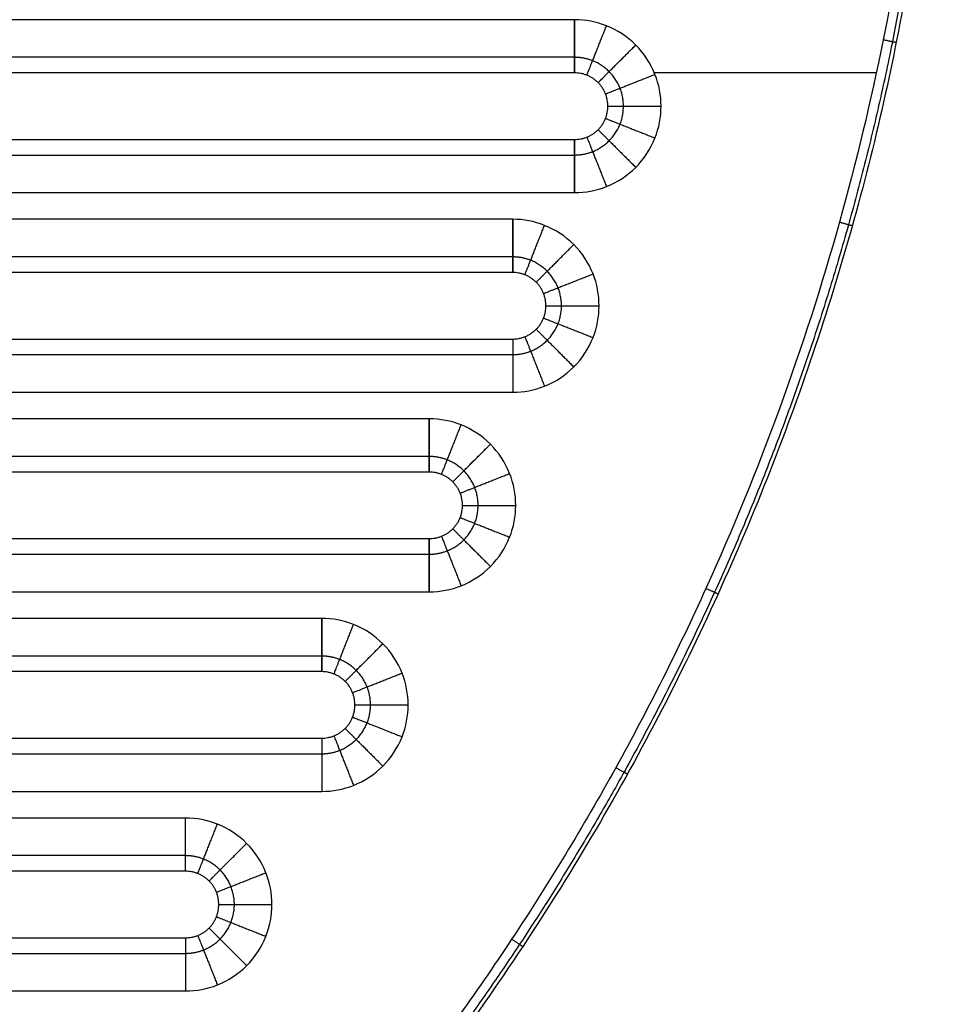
# Model space of a CAD drawing. Header units: millimetres. Extents: x 8795 to 9177, y -191 to 111.
# Tile 9 of 12: x 9108 to 9177, y -110 to -36. Entities that reach past the tile are written whole.
import ezdxf

# ---------------------------------------------------------------- set-up
doc = ezdxf.new("R2010")
doc.units = ezdxf.units.MM
doc.header["$MEASUREMENT"] = 0
doc.layers.add('CONTINUA', color=7, linetype='Continuous', true_color=0x000000)

msp = doc.modelspace()

# ---------------------------------------------------------------- linework, layer by layer
at = {"layer": 'CONTINUA'}
for p, q in [((9149.544, -36.015, -3990.879), (8822.919, -36.015, -3990.879)), ((9149.544, -36.015, -4005.879), (8822.919, -36.015, -4005.879)), ((9172.232, -40.012, -3990.879), (9155.543, -40.012, -3990.879)), ((9172.232, -40.012, -4005.879), (9155.543, -40.012, -4005.879)), ((8822.919, -49.015, -3990.879), (9149.544, -49.015, -3990.879)), ((8822.919, -49.015, -4005.879), (9149.544, -49.015, -4005.879)), ((9144.884, -51.015, -3990.879), (8827.579, -51.015, -3990.879)), ((9144.884, -51.015, -4005.879), (8827.579, -51.015, -4005.879)), ((8827.579, -64.015, -3990.879), (9144.884, -64.015, -3990.879)), ((8827.579, -64.015, -4005.879), (9144.884, -64.015, -4005.879)), ((9138.613, -66.015, -3990.879), (8833.85, -66.015, -3990.879)), ((9138.613, -66.015, -4005.879), (8833.85, -66.015, -4005.879)), ((8833.85, -79.015, -3990.879), (9138.613, -79.015, -3990.879)), ((8833.85, -79.015, -4005.879), (9138.613, -79.015, -4005.879)), ((9130.521, -81.015, -3990.879), (8841.942, -81.015, -3990.879)), ((9130.521, -81.015, -4005.879), (8841.942, -81.015, -4005.879)), ((8841.942, -94.015, -3990.879), (9130.521, -94.015, -3990.879)), ((8841.942, -94.015, -4005.879), (9130.521, -94.015, -4005.879)), ((9120.28, -96.015, -3990.879), (8852.183, -96.015, -3990.879)), ((9120.28, -96.015, -4005.879), (8852.183, -96.015, -4005.879)), ((8852.183, -109.015, -3990.879), (9120.28, -109.015, -3990.879)), ((8852.183, -109.015, -4005.879), (9120.28, -109.015, -4005.879))]:
    msp.add_line(p, q, dxfattribs=at)
for points, weights, degree, knots in [([(9142.116, 110.811, -3991.879), (9177.487, 61.051, -3991.879), (9177.487, 0, -3991.879), (9177.487, -191.256, -3991.879), (8986.232, -191.256, -3991.879), (8794.976, -191.256, -3991.879), (8794.976, 0, -3991.879), (8794.976, 61.051, -3991.879), (8830.348, 110.811, -3991.879)], [1.00022482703, 1.02775268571, 1.16364338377, 0.822820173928, 1.16364344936, 0.822820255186, 1.16364328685, 1.02775268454, 1.00022482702], 2, [0.488709, 0.488709, 0.488709, 119.201011, 119.201011, 416.939551, 416.939551, 714.678021, 714.678021, 833.390358, 833.390358, 833.390358]), ([(9142.116, 110.811, -4004.879), (9177.487, 61.051, -4004.879), (9177.487, 0, -4004.879), (9177.487, -191.256, -4004.879), (8986.232, -191.256, -4004.879), (8794.976, -191.256, -4004.879), (8794.976, 0, -4004.879), (8794.976, 61.051, -4004.879), (8830.348, 110.811, -4004.879)], [1.00022482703, 1.02775268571, 1.16364338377, 0.822820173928, 1.16364344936, 0.822820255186, 1.16364328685, 1.02775268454, 1.00022482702], 2, [0.488709, 0.488709, 0.488709, 119.201011, 119.201011, 416.939551, 416.939551, 714.678021, 714.678021, 833.390358, 833.390358, 833.390358]), ([(9142.116, 110.811, -3998.379), (9177.487, 61.051, -3998.379), (9177.487, 0, -3998.379), (9177.487, -191.256, -3998.379), (8986.232, -191.256, -3998.379), (8794.976, -191.256, -3998.379), (8794.976, 0, -3998.379), (8794.976, 61.051, -3998.379), (8830.348, 110.811, -3998.379)], [1.00022481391, 1.02775265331, 1.16364338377, 0.822820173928, 1.16364344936, 0.822820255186, 1.16364328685, 1.02775265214, 1.00022481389], 2, [-980.831169, -980.831169, -980.831169, -859.984706, -859.984706, -556.893618, -556.893618, -253.802602, -253.802602, -132.956103, -132.956103, -132.956103]), ([(9141.877, 110.641, -3991.172), (9151.122, 97.642, -3991.172), (9162.369, 76.68, -3991.172), (9171.837, 46.832, -3991.172), (9176.181, 23.89, -3991.172), (9177.698, 0.233, -3991.172), (9176.419, -20.491, -3991.172), (9173.612, -37.711, -3991.172), (9169.116, -56.438, -3991.172), (9162.388, -74.883, -3991.172), (9153.427, -92.677, -3991.172), (9145.626, -105.523, -3991.172), (9136.916, -117.617, -3991.172), (9125.913, -130.643, -3991.172), (9112.084, -144.165, -3991.172), (9092.711, -159.238, -3991.172), (9073.407, -170.424, -3991.172), (9055.051, -178.335, -3991.172), (9041.233, -183.063, -3991.172), (9027.276, -186.681, -3991.172), (9013.49, -189.178, -3991.172), (8999.784, -190.642, -3991.172), (8981.714, -191.284, -3991.172), (8963.421, -189.984, -3991.172), (8945.187, -186.681, -3991.172), (8931.23, -183.063, -3991.172), (8917.412, -178.335, -3991.172), (8899.056, -170.424, -3991.172), (8882.874, -161.048, -3991.172), (8868.909, -150.801, -3991.172), (8860.579, -143.935, -3991.172), (8852.651, -136.609, -3991.172), (8840.805, -124.352, -3991.172), (8829.394, -109.734, -3991.172), (8819.037, -92.677, -3991.172), (8812.284, -79.269, -3991.172), (8806.654, -65.505, -3991.172), (8802.201, -51.664, -3991.172), (8798.851, -37.711, -3991.172), (8796.044, -20.491, -3991.172), (8794.765, 0.233, -3991.172), (8796.283, 23.89, -3991.172), (8800.626, 46.832, -3991.172), (8810.094, 76.68, -3991.172), (8821.341, 97.642, -3991.172), (8830.586, 110.641, -3991.172)], [0.853553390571, 0.853553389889, 0.853553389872, 0.853553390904, 0.853553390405, 0.853553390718, 0.853553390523, 0.853553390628, 0.853553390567, 0.853553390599, 0.853553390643, 0.853553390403, 0.853553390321, 0.853553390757, 0.853553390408, 0.853553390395, 0.85355339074, 0.853553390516, 0.85355339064, 0.853553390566, 0.853553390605, 0.853553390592, 0.853553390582, 0.8535533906, 0.85355339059, 0.853553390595, 0.853553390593, 0.853553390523, 0.853553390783, 0.853553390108, 0.853553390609, 0.853553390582, 0.85355339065, 0.853553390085, 0.853553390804, 0.853553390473, 0.853553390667, 0.853553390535, 0.853553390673, 0.853553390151, 0.85355339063, 0.853553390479, 0.853553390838, 0.853553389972, 0.853553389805, 0.853553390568], 3, [0.513881, 0.513881, 0.513881, 0.513881, 48.190147, 71.062629, 93.935112, 117.855406, 141.7757, 155.871978, 169.968256, 199.297847, 214.383214, 229.468582, 244.181882, 258.895183, 280.396141, 301.897099, 332.145904, 346.869636, 361.593369, 375.764529, 389.93569, 403.437615, 416.939541, 443.943385, 458.114543, 472.2857, 487.00943, 501.733159, 531.98196, 542.732438, 553.482916, 564.233394, 574.983872, 604.410472, 619.495841, 634.581209, 649.246006, 663.910804, 678.007083, 692.103363, 716.02366, 739.943957, 762.816439, 785.688921, 833.365184, 833.365184, 833.365184, 833.365184]), ([(9141.877, 110.641, -4005.586), (9151.122, 97.642, -4005.586), (9162.369, 76.68, -4005.586), (9171.837, 46.832, -4005.586), (9176.181, 23.89, -4005.586), (9177.698, 0.233, -4005.586), (9176.419, -20.491, -4005.586), (9173.612, -37.711, -4005.586), (9169.116, -56.438, -4005.586), (9162.388, -74.883, -4005.586), (9153.427, -92.677, -4005.586), (9145.626, -105.523, -4005.586), (9136.916, -117.617, -4005.586), (9125.913, -130.643, -4005.586), (9112.084, -144.165, -4005.586), (9092.711, -159.238, -4005.586), (9073.407, -170.424, -4005.586), (9055.051, -178.335, -4005.586), (9041.233, -183.063, -4005.586), (9027.276, -186.681, -4005.586), (9013.49, -189.178, -4005.586), (8999.784, -190.642, -4005.586), (8981.714, -191.284, -4005.586), (8963.421, -189.984, -4005.586), (8945.187, -186.681, -4005.586), (8931.23, -183.063, -4005.586), (8917.412, -178.335, -4005.586), (8899.056, -170.424, -4005.586), (8882.874, -161.048, -4005.586), (8868.909, -150.801, -4005.586), (8860.579, -143.935, -4005.586), (8852.651, -136.609, -4005.586), (8840.805, -124.352, -4005.586), (8829.394, -109.734, -4005.586), (8819.037, -92.677, -4005.586), (8812.284, -79.269, -4005.586), (8806.654, -65.505, -4005.586), (8802.201, -51.664, -4005.586), (8798.851, -37.711, -4005.586), (8796.044, -20.491, -4005.586), (8794.765, 0.233, -4005.586), (8796.283, 23.89, -4005.586), (8800.626, 46.832, -4005.586), (8810.094, 76.68, -4005.586), (8821.341, 97.642, -4005.586), (8830.586, 110.641, -4005.586)], [0.853553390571, 0.853553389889, 0.853553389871, 0.853553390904, 0.853553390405, 0.853553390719, 0.853553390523, 0.853553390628, 0.853553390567, 0.853553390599, 0.853553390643, 0.853553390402, 0.853553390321, 0.853553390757, 0.853553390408, 0.853553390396, 0.85355339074, 0.853553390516, 0.85355339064, 0.853553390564, 0.853553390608, 0.853553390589, 0.853553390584, 0.853553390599, 0.85355339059, 0.853553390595, 0.853553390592, 0.853553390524, 0.853553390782, 0.853553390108, 0.853553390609, 0.853553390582, 0.853553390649, 0.853553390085, 0.853553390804, 0.853553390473, 0.853553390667, 0.853553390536, 0.853553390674, 0.853553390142, 0.85355339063, 0.853553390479, 0.853553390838, 0.853553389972, 0.853553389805, 0.853553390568], 3, [0.513881, 0.513881, 0.513881, 0.513881, 48.190147, 71.062629, 93.935112, 117.855406, 141.7757, 155.871978, 169.968256, 199.297847, 214.383214, 229.468582, 244.181882, 258.895183, 280.396141, 301.897099, 332.145904, 346.869636, 361.593369, 375.764529, 389.93569, 403.437615, 416.939541, 443.943385, 458.114543, 472.2857, 487.00943, 501.733159, 531.98196, 542.732438, 553.482916, 564.233394, 574.983872, 604.410472, 619.495841, 634.581209, 649.246006, 663.910804, 678.007083, 692.103363, 716.02366, 739.943957, 762.816439, 785.688921, 833.365184, 833.365184, 833.365184, 833.365184]), ([(9149.544, -46.187, -3992.051), (9150.005, -46.187, -3992.051), (9150.967, -46.004, -3992.051), (9152.214, -45.185, -3992.051), (9153.033, -43.938, -3992.051), (9153.304, -42.515, -3992.051), (9153.033, -41.093, -3992.051), (9152.214, -39.846, -3992.051), (9150.967, -39.027, -3992.051), (9150.005, -38.844, -3992.051), (9149.544, -38.844, -3992.051)], [0.853553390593, 0.853553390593, 0.853553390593, 0.853553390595, 0.853553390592, 0.853553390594, 0.853553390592, 0.853553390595, 0.853553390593, 0.853553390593, 0.853553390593], 3, [0, 0, 0, 0, 2.450177, 5.104959, 7.759741, 10.209918, 12.660095, 15.314877, 17.96966, 20.419836, 20.419836, 20.419836, 20.419836]), ([(9149.544, -46.187, -4004.708), (9150.005, -46.187, -4004.708), (9150.967, -46.004, -4004.708), (9152.214, -45.185, -4004.708), (9153.033, -43.938, -4004.708), (9153.304, -42.515, -4004.708), (9153.033, -41.093, -4004.708), (9152.214, -39.846, -4004.708), (9150.967, -39.027, -4004.708), (9150.005, -38.844, -4004.708), (9149.544, -38.844, -4004.708)], [0.853553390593, 0.853553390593, 0.853553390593, 0.853553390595, 0.853553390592, 0.853553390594, 0.853553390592, 0.853553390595, 0.853553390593, 0.853553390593, 0.853553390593], 3, [0, 0, 0, 0, 2.450177, 5.104959, 7.759741, 10.209918, 12.660095, 15.314877, 17.96966, 20.419836, 20.419836, 20.419836, 20.419836]), ([(9149.544, -45.015, -4001.879), (9152.044, -45.015, -4001.879), (9152.044, -42.515, -4001.879), (9152.044, -40.015, -4001.879), (9149.544, -40.015, -4001.879)], [1, 0.707106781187, 1, 0.707106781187, 1], 2, [0.000005, 0.000005, 0.000005, 10.209921, 10.209921, 20.419836, 20.419836, 20.419836]), ([(9149.544, -45.015, -3994.879), (9152.044, -45.015, -3994.879), (9152.044, -42.515, -3994.879), (9152.044, -40.015, -3994.879), (9149.544, -40.015, -3994.879)], [1, 0.707106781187, 1, 0.707106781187, 1], 2, [0.000005, 0.000005, 0.000005, 10.209921, 10.209921, 20.419836, 20.419836, 20.419836]), ([(9149.544, -45.015, -3998.379), (9152.044, -45.015, -3998.379), (9152.044, -42.515, -3998.379), (9152.044, -40.015, -3998.379), (9149.544, -40.015, -3998.379)], [1, 0.707106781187, 1, 0.707106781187, 1], 2, [7434.088712, 7434.088712, 7434.088712, 7438.015703, 7438.015703, 7441.942694, 7441.942694, 7441.942694]), ([(9144.884, -61.187, -3992.051), (9145.345, -61.187, -3992.051), (9146.306, -61.004, -3992.051), (9147.553, -60.185, -3992.051), (9148.372, -58.938, -3992.051), (9148.643, -57.515, -3992.051), (9148.372, -56.093, -3992.051), (9147.553, -54.846, -3992.051), (9146.306, -54.027, -3992.051), (9145.345, -53.844, -3992.051), (9144.884, -53.844, -3992.051)], [0.853553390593, 0.853553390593, 0.853553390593, 0.853553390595, 0.853553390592, 0.853553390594, 0.853553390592, 0.853553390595, 0.853553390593, 0.853553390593, 0.853553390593], 3, [0, 0, 0, 0, 2.450177, 5.104959, 7.759741, 10.209918, 12.660095, 15.314877, 17.96966, 20.419836, 20.419836, 20.419836, 20.419836]), ([(9144.884, -61.187, -4004.708), (9145.345, -61.187, -4004.708), (9146.306, -61.004, -4004.708), (9147.553, -60.185, -4004.708), (9148.372, -58.938, -4004.708), (9148.643, -57.515, -4004.708), (9148.372, -56.093, -4004.708), (9147.553, -54.846, -4004.708), (9146.306, -54.027, -4004.708), (9145.345, -53.844, -4004.708), (9144.884, -53.844, -4004.708)], [0.853553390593, 0.853553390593, 0.853553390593, 0.853553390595, 0.853553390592, 0.853553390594, 0.853553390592, 0.853553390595, 0.853553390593, 0.853553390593, 0.853553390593], 3, [0, 0, 0, 0, 2.450177, 5.104959, 7.759741, 10.209918, 12.660095, 15.314877, 17.96966, 20.419837, 20.419837, 20.419837, 20.419837]), ([(9144.884, -60.015, -4001.879), (9147.384, -60.015, -4001.879), (9147.384, -57.515, -4001.879), (9147.384, -55.015, -4001.879), (9144.884, -55.015, -4001.879)], [1, 0.707106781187, 1, 0.707106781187, 1], 2, [0, 0, 0, 10.209916, 10.209916, 20.419831, 20.419831, 20.419831]), ([(9144.884, -60.015, -3994.879), (9147.384, -60.015, -3994.879), (9147.384, -57.515, -3994.879), (9147.384, -55.015, -3994.879), (9144.884, -55.015, -3994.879)], [1, 0.707106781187, 1, 0.707106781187, 1], 2, [0.000005, 0.000005, 0.000005, 10.209918, 10.209918, 20.419831, 20.419831, 20.419831]), ([(9144.884, -60.015, -3998.379), (9147.384, -60.015, -3998.379), (9147.384, -57.515, -3998.379), (9147.384, -55.015, -3998.379), (9144.884, -55.015, -3998.379)], [1, 0.707106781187, 1, 0.707106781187, 1], 2, [2078.158823, 2078.158823, 2078.158823, 2082.085814, 2082.085814, 2086.012804, 2086.012804, 2086.012804]), ([(9138.613, -76.187, -3992.051), (9139.074, -76.187, -3992.051), (9140.035, -76.004, -3992.051), (9141.282, -75.185, -3992.051), (9142.101, -73.938, -3992.051), (9142.372, -72.515, -3992.051), (9142.101, -71.093, -3992.051), (9141.282, -69.846, -3992.051), (9140.035, -69.027, -3992.051), (9139.074, -68.844, -3992.051), (9138.613, -68.844, -3992.051)], [0.853553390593, 0.853553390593, 0.853553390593, 0.853553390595, 0.853553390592, 0.853553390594, 0.853553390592, 0.853553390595, 0.853553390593, 0.853553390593, 0.853553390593], 3, [0, 0, 0, 0, 2.450176, 5.104959, 7.759741, 10.209918, 12.660095, 15.314877, 17.969659, 20.419836, 20.419836, 20.419836, 20.419836]), ([(9138.613, -76.187, -4004.708), (9139.074, -76.187, -4004.708), (9140.035, -76.004, -4004.708), (9141.282, -75.185, -4004.708), (9142.101, -73.938, -4004.708), (9142.372, -72.515, -4004.708), (9142.101, -71.093, -4004.708), (9141.282, -69.846, -4004.708), (9140.035, -69.027, -4004.708), (9139.074, -68.844, -4004.708), (9138.613, -68.844, -4004.708)], [0.853553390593, 0.853553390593, 0.853553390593, 0.853553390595, 0.853553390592, 0.853553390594, 0.853553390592, 0.853553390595, 0.853553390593, 0.853553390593, 0.853553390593], 3, [0, 0, 0, 0, 2.450176, 5.104959, 7.759741, 10.209918, 12.660095, 15.314877, 17.969659, 20.419836, 20.419836, 20.419836, 20.419836]), ([(9138.613, -75.015, -4001.879), (9141.113, -75.015, -4001.879), (9141.113, -72.515, -4001.879), (9141.113, -70.015, -4001.879), (9138.613, -70.015, -4001.879)], [1, 0.707106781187, 1, 0.707106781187, 1], 2, [0.000002, 0.000002, 0.000002, 10.209919, 10.209919, 20.419836, 20.419836, 20.419836]), ([(9138.613, -75.015, -3994.879), (9141.113, -75.015, -3994.879), (9141.113, -72.515, -3994.879), (9141.113, -70.015, -3994.879), (9138.613, -70.015, -3994.879)], [1, 0.707106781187, 1, 0.707106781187, 1], 2, [0, 0, 0, 10.209917, 10.209917, 20.419834, 20.419834, 20.419834]), ([(9138.613, -75.015, -3998.379), (9141.113, -75.015, -3998.379), (9141.113, -72.515, -3998.379), (9141.113, -70.015, -3998.379), (9138.613, -70.015, -3998.379)], [1, 0.707106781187, 1, 0.707106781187, 1], 2, [5488.806284, 5488.806284, 5488.806284, 5492.733275, 5492.733275, 5496.660266, 5496.660266, 5496.660266]), ([(9130.521, -91.187, -3992.051), (9130.983, -91.187, -3992.051), (9131.944, -91.004, -3992.051), (9133.191, -90.185, -3992.051), (9134.01, -88.938, -3992.051), (9134.281, -87.515, -3992.051), (9134.01, -86.093, -3992.051), (9133.191, -84.846, -3992.051), (9131.944, -84.027, -3992.051), (9130.983, -83.844, -3992.051), (9130.521, -83.844, -3992.051)], [0.853553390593, 0.853553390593, 0.853553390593, 0.853553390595, 0.853553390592, 0.853553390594, 0.853553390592, 0.853553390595, 0.853553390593, 0.853553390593, 0.853553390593], 3, [0, 0, 0, 0, 2.450177, 5.104959, 7.759741, 10.209918, 12.660095, 15.314877, 17.96966, 20.419836, 20.419836, 20.419836, 20.419836]), ([(9130.521, -91.187, -4004.708), (9130.983, -91.187, -4004.708), (9131.944, -91.004, -4004.708), (9133.191, -90.185, -4004.708), (9134.01, -88.938, -4004.708), (9134.281, -87.515, -4004.708), (9134.01, -86.093, -4004.708), (9133.191, -84.846, -4004.708), (9131.944, -84.027, -4004.708), (9130.983, -83.844, -4004.708), (9130.521, -83.844, -4004.708)], [0.853553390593, 0.853553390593, 0.853553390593, 0.853553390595, 0.853553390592, 0.853553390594, 0.853553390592, 0.853553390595, 0.853553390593, 0.853553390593, 0.853553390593], 3, [0, 0, 0, 0, 2.450177, 5.104959, 7.759741, 10.209918, 12.660095, 15.314877, 17.96966, 20.419836, 20.419836, 20.419836, 20.419836]), ([(9130.521, -90.015, -4001.879), (9133.021, -90.015, -4001.879), (9133.021, -87.515, -4001.879), (9133.021, -85.015, -4001.879), (9130.521, -85.015, -4001.879)], [1, 0.707106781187, 1, 0.707106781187, 1], 2, [0.000005, 0.000005, 0.000005, 10.209921, 10.209921, 20.419836, 20.419836, 20.419836]), ([(9130.521, -90.015, -3994.879), (9133.021, -90.015, -3994.879), (9133.021, -87.515, -3994.879), (9133.021, -85.015, -3994.879), (9130.521, -85.015, -3994.879)], [1, 0.707106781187, 1, 0.707106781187, 1], 2, [0.000005, 0.000005, 0.000005, 10.209918, 10.209918, 20.419831, 20.419831, 20.419831]), ([(9130.521, -90.015, -3998.379), (9133.021, -90.015, -3998.379), (9133.021, -87.515, -3998.379), (9133.021, -85.015, -3998.379), (9130.521, -85.015, -3998.379)], [1, 0.707106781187, 1, 0.707106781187, 1], 2, [1427.842388, 1427.842388, 1427.842388, 1431.769379, 1431.769379, 1435.696369, 1435.696369, 1435.696369]), ([(9120.28, -106.187, -3992.051), (9120.742, -106.187, -3992.051), (9121.703, -106.004, -3992.051), (9122.95, -105.185, -3992.051), (9123.769, -103.938, -3992.051), (9124.04, -102.515, -3992.051), (9123.769, -101.093, -3992.051), (9122.95, -99.846, -3992.051), (9121.703, -99.027, -3992.051), (9120.742, -98.844, -3992.051), (9120.28, -98.844, -3992.051)], [0.853553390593, 0.853553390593, 0.853553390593, 0.853553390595, 0.853553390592, 0.853553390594, 0.853553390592, 0.853553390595, 0.853553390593, 0.853553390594, 0.853553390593], 3, [0, 0, 0, 0, 2.450177, 5.104959, 7.759741, 10.209918, 12.660095, 15.314877, 17.96966, 20.419836, 20.419836, 20.419836, 20.419836]), ([(9120.28, -106.187, -4004.708), (9120.742, -106.187, -4004.708), (9121.703, -106.004, -4004.708), (9122.95, -105.185, -4004.708), (9123.769, -103.938, -4004.708), (9124.04, -102.515, -4004.708), (9123.769, -101.093, -4004.708), (9122.95, -99.846, -4004.708), (9121.703, -99.027, -4004.708), (9120.742, -98.844, -4004.708), (9120.28, -98.844, -4004.708)], [0.853553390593, 0.853553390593, 0.853553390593, 0.853553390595, 0.853553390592, 0.853553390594, 0.853553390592, 0.853553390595, 0.853553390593, 0.853553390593, 0.853553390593], 3, [0, 0, 0, 0, 2.450177, 5.104959, 7.759741, 10.209918, 12.660095, 15.314877, 17.96966, 20.419836, 20.419836, 20.419836, 20.419836]), ([(9120.28, -105.015, -3994.879), (9122.78, -105.015, -3994.879), (9122.78, -102.515, -3994.879), (9122.78, -100.015, -3994.879), (9120.28, -100.015, -3994.879)], [1, 0.707106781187, 1, 0.707106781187, 1], 2, [0.000005, 0.000005, 0.000005, 10.209921, 10.209921, 20.419836, 20.419836, 20.419836]), ([(9120.28, -105.015, -4001.879), (9122.78, -105.015, -4001.879), (9122.78, -102.515, -4001.879), (9122.78, -100.015, -4001.879), (9120.28, -100.015, -4001.879)], [1, 0.707106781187, 1, 0.707106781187, 1], 2, [0.000005, 0.000005, 0.000005, 10.209921, 10.209921, 20.419836, 20.419836, 20.419836]), ([(9120.28, -105.015, -3998.379), (9122.78, -105.015, -3998.379), (9122.78, -102.515, -3998.379), (9122.78, -100.015, -3998.379), (9120.28, -100.015, -3998.379)], [1, 0.707106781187, 1, 0.707106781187, 1], 2, [6815.804116, 6815.804116, 6815.804116, 6819.731107, 6819.731107, 6823.658098, 6823.658098, 6823.658098])]:
    msp.add_rational_spline(points, weights, degree=degree, knots=knots, dxfattribs=at)
for points, knots in [([(9141.301, 110.231, -3990.879), (9150.511, 97.28, -3990.879), (9161.717, 76.396, -3990.879), (9171.15, 46.659, -3990.879), (9175.477, 23.801, -3990.879), (9176.989, 0.232, -3990.879), (9175.715, -20.415, -3990.879), (9172.918, -37.572, -3990.879), (9168.439, -56.229, -3990.879), (9161.736, -74.606, -3990.879), (9152.808, -92.334, -3990.879), (9145.036, -105.132, -3990.879), (9136.358, -117.181, -3990.879), (9125.396, -130.159, -3990.879), (9111.618, -143.631, -3990.879), (9092.316, -158.648, -3990.879), (9073.084, -169.793, -3990.879), (9054.796, -177.675, -3990.879), (9041.03, -182.385, -3990.879), (9027.124, -185.989, -3990.879), (9013.389, -188.477, -3990.879), (8999.733, -189.936, -3990.879), (8981.731, -190.576, -3990.879), (8963.505, -189.28, -3990.879), (8945.339, -185.989, -3990.879), (8931.434, -182.385, -3990.879), (8917.667, -177.675, -3990.879), (8899.379, -169.793, -3990.879), (8883.257, -160.451, -3990.879), (8869.343, -150.243, -3990.879), (8861.045, -143.402, -3990.879), (8853.146, -136.103, -3990.879), (8844.753, -127.42, -3990.879), (8836.105, -117.181, -3990.879), (8824.487, -101.049, -3990.879), (8814.833, -83.633, -3990.879), (8807.319, -65.262, -3990.879), (8803.602, -53.711, -3990.879), (8801.192, -44.43, -3990.879), (8799.167, -35.251, -3990.879), (8797.39, -24.353, -3990.879), (8796.212, -11.729, -3990.879), (8795.85, 0.232, -3990.879), (8796.241, 12.191, -3990.879), (8797.729, 27.725, -3990.879), (8800.602, 42.907, -3990.879), (8804.778, 57.579, -3990.879), (8809.961, 72.36, -3990.879), (8818.205, 90.3, -3990.879), (8826.608, 103.825, -3990.879), (8831.163, 110.231, -3990.879)], [0.513922, 0.513922, 0.513922, 0.513922, 48.190147, 71.062629, 93.935112, 117.855406, 141.7757, 155.871978, 169.968256, 199.297847, 214.383214, 229.468582, 244.181882, 258.895183, 280.396141, 301.897099, 332.145904, 346.869636, 361.593369, 375.764529, 389.93569, 403.437615, 416.939541, 443.943385, 458.114543, 472.2857, 487.00943, 501.733159, 531.98196, 542.732438, 553.482916, 564.233394, 574.983872, 589.697172, 604.410472, 634.581209, 649.246006, 663.910804, 670.958943, 678.007083, 692.103363, 704.063512, 716.02366, 727.983808, 739.943957, 762.816439, 774.25268, 785.688921, 809.783994, 833.365207, 833.365207, 833.365207, 833.365207]), ([(9141.301, 110.231, -4005.879), (9150.511, 97.28, -4005.879), (9161.717, 76.396, -4005.879), (9171.15, 46.659, -4005.879), (9175.477, 23.801, -4005.879), (9176.989, 0.232, -4005.879), (9175.715, -20.415, -4005.879), (9172.918, -37.572, -4005.879), (9168.439, -56.229, -4005.879), (9161.736, -74.606, -4005.879), (9152.808, -92.334, -4005.879), (9145.036, -105.132, -4005.879), (9136.358, -117.181, -4005.879), (9125.396, -130.159, -4005.879), (9111.618, -143.631, -4005.879), (9092.316, -158.648, -4005.879), (9073.084, -169.793, -4005.879), (9054.796, -177.675, -4005.879), (9041.03, -182.385, -4005.879), (9027.124, -185.989, -4005.879), (9013.389, -188.477, -4005.879), (8999.733, -189.936, -4005.879), (8981.731, -190.576, -4005.879), (8963.505, -189.28, -4005.879), (8945.339, -185.989, -4005.879), (8931.434, -182.385, -4005.879), (8917.667, -177.675, -4005.879), (8899.379, -169.793, -4005.879), (8883.257, -160.451, -4005.879), (8869.343, -150.243, -4005.879), (8861.045, -143.402, -4005.879), (8853.146, -136.103, -4005.879), (8844.753, -127.42, -4005.879), (8836.105, -117.181, -4005.879), (8824.487, -101.049, -4005.879), (8814.833, -83.633, -4005.879), (8807.319, -65.262, -4005.879), (8803.602, -53.711, -4005.879), (8801.192, -44.43, -4005.879), (8799.167, -35.251, -4005.879), (8797.39, -24.353, -4005.879), (8796.212, -11.729, -4005.879), (8795.85, 0.232, -4005.879), (8796.241, 12.191, -4005.879), (8797.729, 27.725, -4005.879), (8800.602, 42.907, -4005.879), (8804.778, 57.579, -4005.879), (8809.961, 72.36, -4005.879), (8818.205, 90.3, -4005.879), (8826.608, 103.825, -4005.879), (8831.163, 110.231, -4005.879)], [0.513922, 0.513922, 0.513922, 0.513922, 48.190147, 71.062629, 93.935112, 117.855406, 141.7757, 155.871978, 169.968256, 199.297847, 214.383214, 229.468582, 244.181882, 258.895183, 280.396141, 301.897099, 332.145904, 346.869636, 361.593369, 375.764529, 389.93569, 403.437615, 416.939541, 443.943385, 458.114543, 472.2857, 487.00943, 501.733159, 531.98196, 542.732438, 553.482916, 564.233394, 574.983872, 589.697172, 604.410472, 634.581209, 649.246006, 663.910804, 670.958943, 678.007083, 692.103363, 704.063512, 716.02366, 727.983808, 739.943957, 762.816439, 774.25268, 785.688921, 809.783994, 833.365207, 833.365207, 833.365207, 833.365207]), ([(9149.544, -49.015, -3990.879), (9150.361, -49.016, -3990.879), (9152.062, -48.691, -3990.879), (9154.27, -47.242, -3990.879), (9155.72, -45.034, -3990.879), (9156.2, -42.515, -3990.879), (9155.72, -39.997, -3990.879), (9154.27, -37.789, -3990.879), (9152.062, -36.34, -3990.879), (9150.361, -36.015, -3990.879), (9149.544, -36.015, -3990.879)], [0, 0, 0, 0, 2.450177, 5.104959, 7.759741, 10.209918, 12.660095, 15.314877, 17.96966, 20.419836, 20.419836, 20.419836, 20.419836]), ([(9149.544, -49.015, -4005.879), (9150.361, -49.016, -4005.879), (9152.062, -48.691, -4005.879), (9154.27, -47.242, -4005.879), (9155.72, -45.034, -4005.879), (9156.2, -42.515, -4005.879), (9155.72, -39.997, -4005.879), (9154.27, -37.789, -4005.879), (9152.062, -36.34, -4005.879), (9150.361, -36.015, -4005.879), (9149.544, -36.015, -4005.879)], [0, 0, 0, 0, 2.450177, 5.104959, 7.759741, 10.209918, 12.660095, 15.314877, 17.96966, 20.419836, 20.419836, 20.419836, 20.419836]), ([(9144.884, -64.015, -3990.879), (9145.7, -64.016, -3990.879), (9147.402, -63.691, -3990.879), (9149.61, -62.242, -3990.879), (9151.06, -60.034, -3990.879), (9151.539, -57.515, -3990.879), (9151.06, -54.997, -3990.879), (9149.61, -52.789, -3990.879), (9147.402, -51.34, -3990.879), (9145.7, -51.015, -3990.879), (9144.884, -51.015, -3990.879)], [0, 0, 0, 0, 2.450177, 5.104959, 7.759741, 10.209918, 12.660095, 15.314877, 17.96966, 20.419836, 20.419836, 20.419836, 20.419836]), ([(9144.884, -64.015, -4005.879), (9145.7, -64.016, -4005.879), (9147.402, -63.691, -4005.879), (9149.61, -62.242, -4005.879), (9151.06, -60.034, -4005.879), (9151.539, -57.515, -4005.879), (9151.06, -54.997, -4005.879), (9149.61, -52.789, -4005.879), (9147.402, -51.34, -4005.879), (9145.7, -51.015, -4005.879), (9144.884, -51.015, -4005.879)], [0, 0, 0, 0, 2.450177, 5.104959, 7.759741, 10.209918, 12.660095, 15.314877, 17.96966, 20.419837, 20.419837, 20.419837, 20.419837]), ([(9138.613, -79.015, -3990.879), (9139.429, -79.016, -3990.879), (9141.131, -78.691, -3990.879), (9143.339, -77.242, -3990.879), (9144.789, -75.034, -3990.879), (9145.269, -72.515, -3990.879), (9144.789, -69.997, -3990.879), (9143.339, -67.789, -3990.879), (9141.131, -66.34, -3990.879), (9139.429, -66.015, -3990.879), (9138.613, -66.015, -3990.879)], [0, 0, 0, 0, 2.450176, 5.104959, 7.759741, 10.209918, 12.660095, 15.314877, 17.969659, 20.419836, 20.419836, 20.419836, 20.419836]), ([(9138.613, -79.015, -4005.879), (9139.429, -79.016, -4005.879), (9141.131, -78.691, -4005.879), (9143.339, -77.242, -4005.879), (9144.789, -75.034, -4005.879), (9145.269, -72.515, -4005.879), (9144.789, -69.997, -4005.879), (9143.339, -67.789, -4005.879), (9141.131, -66.34, -4005.879), (9139.429, -66.015, -4005.879), (9138.613, -66.015, -4005.879)], [0, 0, 0, 0, 2.450176, 5.104959, 7.759741, 10.209918, 12.660095, 15.314877, 17.969659, 20.419836, 20.419836, 20.419836, 20.419836]), ([(9130.521, -94.015, -3990.879), (9131.338, -94.016, -3990.879), (9133.04, -93.691, -3990.879), (9135.248, -92.242, -3990.879), (9136.697, -90.034, -3990.879), (9137.177, -87.515, -3990.879), (9136.697, -84.997, -3990.879), (9135.248, -82.789, -3990.879), (9133.04, -81.34, -3990.879), (9131.338, -81.015, -3990.879), (9130.521, -81.015, -3990.879)], [0, 0, 0, 0, 2.450177, 5.104959, 7.759741, 10.209918, 12.660095, 15.314877, 17.96966, 20.419836, 20.419836, 20.419836, 20.419836]), ([(9130.521, -94.015, -4005.879), (9131.338, -94.016, -4005.879), (9133.04, -93.691, -4005.879), (9135.248, -92.242, -4005.879), (9136.697, -90.034, -4005.879), (9137.177, -87.515, -4005.879), (9136.697, -84.997, -4005.879), (9135.248, -82.789, -4005.879), (9133.04, -81.34, -4005.879), (9131.338, -81.015, -4005.879), (9130.521, -81.015, -4005.879)], [0, 0, 0, 0, 2.450177, 5.104959, 7.759741, 10.209918, 12.660095, 15.314877, 17.96966, 20.419836, 20.419836, 20.419836, 20.419836]), ([(9120.28, -109.015, -3990.879), (9121.097, -109.016, -3990.879), (9122.799, -108.691, -3990.879), (9125.007, -107.242, -3990.879), (9126.456, -105.034, -3990.879), (9126.936, -102.515, -3990.879), (9126.456, -99.997, -3990.879), (9125.007, -97.789, -3990.879), (9122.799, -96.34, -3990.879), (9121.097, -96.015, -3990.879), (9120.28, -96.015, -3990.879)], [0, 0, 0, 0, 2.450177, 5.104959, 7.759741, 10.209918, 12.660095, 15.314877, 17.96966, 20.419836, 20.419836, 20.419836, 20.419836]), ([(9120.28, -109.015, -4005.879), (9121.097, -109.016, -4005.879), (9122.799, -108.691, -4005.879), (9125.007, -107.242, -4005.879), (9126.456, -105.034, -4005.879), (9126.936, -102.515, -4005.879), (9126.456, -99.997, -4005.879), (9125.007, -97.789, -4005.879), (9122.799, -96.34, -4005.879), (9121.097, -96.015, -4005.879), (9120.28, -96.015, -4005.879)], [0, 0, 0, 0, 2.450177, 5.104959, 7.759741, 10.209918, 12.660095, 15.314877, 17.96966, 20.419836, 20.419836, 20.419836, 20.419836])]:
    msp.add_open_spline(points, degree=3, knots=knots, dxfattribs=at)
for points, weights in [([(9149.544, -40.015, -4001.879), (9149.544, -40.015, -4005.879), (9149.544, -36.015, -4005.879)], [1, 0.707106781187, 1]), ([(9149.544, -36.015, -3990.879), (9149.544, -40.015, -3990.879), (9149.544, -40.015, -3994.879)], [1, 0.707106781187, 1]), ([(9150.464, -40.191, -3994.879), (9150.464, -40.191, -3990.879), (9151.937, -36.472, -3990.879)], [1, 0.707106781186, 1]), ([(9150.464, -40.191, -4001.879), (9150.464, -40.191, -4005.879), (9151.937, -36.472, -4005.879)], [1, 0.707106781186, 1]), ([(9173.728, -37.735, -3991.879), (9173.728, -37.735, -3990.879), (9172.748, -37.537, -3990.879)], [1, 0.707106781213, 1]), ([(9173.728, -37.735, -4004.879), (9173.728, -37.735, -4005.879), (9172.748, -37.537, -4005.879)], [1, 0.707106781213, 1]), ([(9151.312, -40.748, -3994.879), (9151.312, -40.748, -3990.879), (9154.14, -37.919, -3990.879)], [1, 0.707106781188, 1]), ([(9151.312, -40.748, -4001.879), (9151.312, -40.748, -4005.879), (9154.14, -37.919, -4005.879)], [1, 0.707106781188, 1]), ([(9151.869, -41.595, -3994.879), (9151.869, -41.595, -3990.879), (9155.588, -40.123, -3990.879)], [1, 0.707106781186, 1]), ([(9151.869, -41.595, -4001.879), (9151.869, -41.595, -4005.879), (9155.588, -40.123, -4005.879)], [1, 0.707106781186, 1]), ([(9152.044, -42.515, -3994.879), (9152.044, -42.515, -3990.879), (9156.044, -42.515, -3990.879)], [1, 0.707106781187, 1]), ([(9152.044, -42.515, -4001.879), (9152.044, -42.515, -4005.879), (9156.044, -42.515, -4005.879)], [1, 0.707106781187, 1]), ([(9151.869, -43.436, -3994.879), (9151.869, -43.436, -3990.879), (9155.588, -44.908, -3990.879)], [1, 0.707106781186, 1]), ([(9151.869, -43.436, -4001.879), (9151.869, -43.436, -4005.879), (9155.588, -44.908, -4005.879)], [1, 0.707106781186, 1]), ([(9151.312, -44.283, -3994.879), (9151.312, -44.283, -3990.879), (9154.14, -47.112, -3990.879)], [1, 0.707106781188, 1]), ([(9151.312, -44.283, -4001.879), (9151.312, -44.283, -4005.879), (9154.14, -47.112, -4005.879)], [1, 0.707106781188, 1]), ([(9149.544, -45.015, -3994.879), (9149.544, -45.015, -3990.879), (9149.544, -49.015, -3990.879)], [1, 0.707106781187, 1]), ([(9149.544, -49.015, -4005.879), (9149.544, -45.015, -4005.879), (9149.544, -45.015, -4001.879)], [1, 0.707106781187, 1]), ([(9150.464, -44.84, -3994.879), (9150.464, -44.84, -3990.879), (9151.937, -48.559, -3990.879)], [1, 0.707106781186, 1]), ([(9150.464, -44.84, -4001.879), (9150.464, -44.84, -4005.879), (9151.937, -48.559, -4005.879)], [1, 0.707106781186, 1]), ([(9144.884, -51.015, -3990.879), (9144.884, -55.015, -3990.879), (9144.884, -55.015, -3994.879)], [1, 0.707106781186, 1]), ([(9144.884, -55.015, -4001.879), (9144.884, -55.015, -4005.879), (9144.884, -51.015, -4005.879)], [1, 0.707106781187, 1]), ([(9145.804, -55.191, -3994.879), (9145.804, -55.191, -3990.879), (9147.276, -51.472, -3990.879)], [1, 0.707106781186, 1]), ([(9145.804, -55.191, -4001.879), (9145.804, -55.191, -4005.879), (9147.276, -51.472, -4005.879)], [1, 0.707106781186, 1]), ([(9170.42, -51.51, -3991.879), (9170.42, -51.51, -3990.879), (9169.457, -51.241, -3990.879)], [1, 0.707106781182, 1]), ([(9170.42, -51.51, -4004.879), (9170.42, -51.51, -4005.879), (9169.457, -51.241, -4005.879)], [1, 0.707106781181, 1]), ([(9146.652, -55.748, -3994.879), (9146.652, -55.748, -3990.879), (9149.48, -52.919, -3990.879)], [1, 0.707106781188, 1]), ([(9146.652, -55.748, -4001.879), (9146.652, -55.748, -4005.879), (9149.48, -52.919, -4005.879)], [1, 0.707106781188, 1]), ([(9147.208, -56.595, -3994.879), (9147.208, -56.595, -3990.879), (9150.928, -55.123, -3990.879)], [1, 0.707106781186, 1]), ([(9147.208, -56.595, -4001.879), (9147.208, -56.595, -4005.879), (9150.928, -55.123, -4005.879)], [1, 0.707106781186, 1]), ([(9147.384, -57.515, -3994.879), (9147.384, -57.515, -3990.879), (9151.384, -57.515, -3990.879)], [1, 0.707106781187, 1]), ([(9147.384, -57.515, -4001.879), (9147.384, -57.515, -4005.879), (9151.384, -57.515, -4005.879)], [1, 0.707106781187, 1]), ([(9147.208, -58.436, -3994.879), (9147.208, -58.436, -3990.879), (9150.928, -59.908, -3990.879)], [1, 0.707106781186, 1]), ([(9147.208, -58.436, -4001.879), (9147.208, -58.436, -4005.879), (9150.928, -59.908, -4005.879)], [1, 0.707106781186, 1]), ([(9145.804, -59.84, -3994.879), (9145.804, -59.84, -3990.879), (9147.276, -63.559, -3990.879)], [1, 0.707106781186, 1]), ([(9145.804, -59.84, -4001.879), (9145.804, -59.84, -4005.879), (9147.276, -63.559, -4005.879)], [1, 0.707106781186, 1]), ([(9146.652, -59.283, -3994.879), (9146.652, -59.283, -3990.879), (9149.48, -62.112, -3990.879)], [1, 0.707106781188, 1]), ([(9146.652, -59.283, -4001.879), (9146.652, -59.283, -4005.879), (9149.48, -62.112, -4005.879)], [1, 0.707106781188, 1]), ([(9144.884, -60.015, -3994.879), (9144.884, -60.015, -3990.879), (9144.884, -64.015, -3990.879)], [1, 0.707106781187, 1]), ([(9144.884, -60.015, -4001.879), (9144.884, -60.015, -4005.879), (9144.884, -64.015, -4005.879)], [1, 0.707106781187, 1]), ([(9138.613, -70.015, -3994.879), (9138.613, -70.015, -3990.879), (9138.613, -66.015, -3990.879)], [1, 0.707106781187, 1]), ([(9138.613, -66.015, -4005.879), (9138.613, -70.015, -4005.879), (9138.613, -70.015, -4001.879)], [1, 0.707106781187, 1]), ([(9139.533, -70.191, -3994.879), (9139.533, -70.191, -3990.879), (9141.005, -66.472, -3990.879)], [1, 0.707106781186, 1]), ([(9139.533, -70.191, -4001.879), (9139.533, -70.191, -4005.879), (9141.005, -66.472, -4005.879)], [1, 0.707106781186, 1]), ([(9140.381, -70.748, -3994.879), (9140.381, -70.748, -3990.879), (9143.209, -67.919, -3990.879)], [1, 0.707106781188, 1]), ([(9140.381, -70.748, -4001.879), (9140.381, -70.748, -4005.879), (9143.209, -67.919, -4005.879)], [1, 0.707106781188, 1]), ([(9140.937, -71.595, -3994.879), (9140.937, -71.595, -3990.879), (9144.657, -70.123, -3990.879)], [1, 0.707106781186, 1]), ([(9140.937, -71.595, -4001.879), (9140.937, -71.595, -4005.879), (9144.657, -70.123, -4005.879)], [1, 0.707106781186, 1]), ([(9141.113, -72.515, -3994.879), (9141.113, -72.515, -3990.879), (9145.113, -72.515, -3990.879)], [1, 0.707106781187, 1]), ([(9141.113, -72.515, -4001.879), (9141.113, -72.515, -4005.879), (9145.113, -72.515, -4005.879)], [1, 0.707106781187, 1]), ([(9140.937, -73.436, -3994.879), (9140.937, -73.436, -3990.879), (9144.657, -74.908, -3990.879)], [1, 0.707106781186, 1]), ([(9140.937, -73.436, -4001.879), (9140.937, -73.436, -4005.879), (9144.657, -74.908, -4005.879)], [1, 0.707106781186, 1]), ([(9140.381, -74.283, -3994.879), (9140.381, -74.283, -3990.879), (9143.209, -77.112, -3990.879)], [1, 0.707106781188, 1]), ([(9140.381, -74.283, -4001.879), (9140.381, -74.283, -4005.879), (9143.209, -77.112, -4005.879)], [1, 0.707106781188, 1]), ([(9138.613, -79.015, -3990.879), (9138.613, -75.015, -3990.879), (9138.613, -75.015, -3994.879)], [1, 0.707106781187, 1]), ([(9138.613, -75.015, -4001.879), (9138.613, -75.015, -4005.879), (9138.613, -79.015, -4005.879)], [1, 0.707106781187, 1]), ([(9138.613, -75.015, -3994.879), (9138.613, -75.015, -3990.879), (9138.613, -79.015, -3990.879)], [1, 0.707106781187, 1]), ([(9138.613, -75.015, -4001.879), (9138.613, -75.015, -4005.879), (9138.613, -79.015, -4005.879)], [1, 0.707106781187, 1]), ([(9139.533, -74.84, -3994.879), (9139.533, -74.84, -3990.879), (9141.005, -78.559, -3990.879)], [1, 0.707106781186, 1]), ([(9139.533, -74.84, -4001.879), (9139.533, -74.84, -4005.879), (9141.005, -78.559, -4005.879)], [1, 0.707106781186, 1]), ([(9160.327, -79.181, -3991.879), (9160.327, -79.181, -3990.879), (9159.417, -78.767, -3990.879)], [1, 0.707106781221, 1]), ([(9160.327, -79.181, -4004.879), (9160.327, -79.181, -4005.879), (9159.417, -78.767, -4005.879)], [1, 0.707106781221, 1]), ([(9130.521, -81.015, -3990.879), (9130.521, -85.015, -3990.879), (9130.521, -85.015, -3994.879)], [1, 0.707106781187, 1]), ([(9130.521, -85.015, -4001.879), (9130.521, -85.015, -4005.879), (9130.521, -81.015, -4005.879)], [1, 0.707106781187, 1]), ([(9131.442, -85.191, -3994.879), (9131.442, -85.191, -3990.879), (9132.914, -81.472, -3990.879)], [1, 0.707106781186, 1]), ([(9131.442, -85.191, -4001.879), (9131.442, -85.191, -4005.879), (9132.914, -81.472, -4005.879)], [1, 0.707106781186, 1]), ([(9132.289, -85.748, -3994.879), (9132.289, -85.748, -3990.879), (9135.118, -82.919, -3990.879)], [1, 0.707106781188, 1]), ([(9132.289, -85.748, -4001.879), (9132.289, -85.748, -4005.879), (9135.118, -82.919, -4005.879)], [1, 0.707106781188, 1]), ([(9132.846, -86.595, -3994.879), (9132.846, -86.595, -3990.879), (9136.565, -85.123, -3990.879)], [1, 0.707106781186, 1]), ([(9132.846, -86.595, -4001.879), (9132.846, -86.595, -4005.879), (9136.565, -85.123, -4005.879)], [1, 0.707106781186, 1]), ([(9133.022, -87.515, -3994.879), (9133.022, -87.515, -3990.879), (9137.022, -87.515, -3990.879)], [1, 0.707106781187, 1]), ([(9133.022, -87.515, -4001.879), (9133.022, -87.515, -4005.879), (9137.022, -87.515, -4005.879)], [1, 0.707106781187, 1]), ([(9132.846, -88.436, -3994.879), (9132.846, -88.436, -3990.879), (9136.565, -89.908, -3990.879)], [1, 0.707106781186, 1]), ([(9132.846, -88.436, -4001.879), (9132.846, -88.436, -4005.879), (9136.565, -89.908, -4005.879)], [1, 0.707106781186, 1]), ([(9132.289, -89.283, -3994.879), (9132.289, -89.283, -3990.879), (9135.118, -92.112, -3990.879)], [1, 0.707106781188, 1]), ([(9132.289, -89.283, -4001.879), (9132.289, -89.283, -4005.879), (9135.118, -92.112, -4005.879)], [1, 0.707106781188, 1]), ([(9130.521, -90.015, -3994.879), (9130.521, -90.015, -3990.879), (9130.521, -94.015, -3990.879)], [1, 0.707106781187, 1]), ([(9130.521, -90.015, -4001.879), (9130.521, -90.015, -4005.879), (9130.521, -94.015, -4005.879)], [1, 0.707106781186, 1]), ([(9131.442, -89.84, -3994.879), (9131.442, -89.84, -3990.879), (9132.914, -93.559, -3990.879)], [1, 0.707106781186, 1]), ([(9131.442, -89.84, -4001.879), (9131.442, -89.84, -4005.879), (9132.914, -93.559, -4005.879)], [1, 0.707106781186, 1]), ([(9153.508, -92.722, -3991.879), (9153.508, -92.722, -3990.879), (9152.633, -92.237, -3990.879)], [1, 0.707106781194, 1]), ([(9153.508, -92.722, -4004.879), (9153.508, -92.722, -4005.879), (9152.633, -92.237, -4005.879)], [1, 0.707106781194, 1]), ([(9120.28, -100.015, -3994.879), (9120.28, -100.015, -3990.879), (9120.28, -96.015, -3990.879)], [1, 0.707106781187, 1]), ([(9120.28, -100.015, -4001.879), (9120.28, -100.015, -4005.879), (9120.28, -96.015, -4005.879)], [1, 0.707106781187, 1]), ([(9121.201, -100.191, -3994.879), (9121.201, -100.191, -3990.879), (9122.673, -96.472, -3990.879)], [1, 0.707106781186, 1]), ([(9121.201, -100.191, -4001.879), (9121.201, -100.191, -4005.879), (9122.673, -96.472, -4005.879)], [1, 0.707106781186, 1]), ([(9122.048, -100.748, -3994.879), (9122.048, -100.748, -3990.879), (9124.877, -97.919, -3990.879)], [1, 0.707106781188, 1]), ([(9122.048, -100.748, -4001.879), (9122.048, -100.748, -4005.879), (9124.877, -97.919, -4005.879)], [1, 0.707106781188, 1]), ([(9122.605, -101.595, -3994.879), (9122.605, -101.595, -3990.879), (9126.324, -100.123, -3990.879)], [1, 0.707106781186, 1]), ([(9122.605, -101.595, -4001.879), (9122.605, -101.595, -4005.879), (9126.324, -100.123, -4005.879)], [1, 0.707106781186, 1]), ([(9122.781, -102.515, -3994.879), (9122.781, -102.515, -3990.879), (9126.781, -102.515, -3990.879)], [1, 0.707106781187, 1]), ([(9122.781, -102.515, -4001.879), (9122.781, -102.515, -4005.879), (9126.781, -102.515, -4005.879)], [1, 0.707106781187, 1]), ([(9122.605, -103.436, -3994.879), (9122.605, -103.436, -3990.879), (9126.324, -104.908, -3990.879)], [1, 0.707106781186, 1]), ([(9122.605, -103.436, -4001.879), (9122.605, -103.436, -4005.879), (9126.324, -104.908, -4005.879)], [1, 0.707106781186, 1]), ([(9122.048, -104.283, -3994.879), (9122.048, -104.283, -3990.879), (9124.877, -107.112, -3990.879)], [1, 0.707106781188, 1]), ([(9122.048, -104.283, -4001.879), (9122.048, -104.283, -4005.879), (9124.877, -107.112, -4005.879)], [1, 0.707106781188, 1]), ([(9120.28, -105.015, -3994.879), (9120.28, -105.015, -3990.879), (9120.28, -109.015, -3990.879)], [1, 0.707106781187, 1]), ([(9120.28, -105.015, -4001.879), (9120.28, -105.015, -4005.879), (9120.28, -109.015, -4005.879)], [1, 0.707106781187, 1]), ([(9121.201, -104.84, -3994.879), (9121.201, -104.84, -3990.879), (9122.673, -108.559, -3990.879)], [1, 0.707106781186, 1]), ([(9121.201, -104.84, -4001.879), (9121.201, -104.84, -4005.879), (9122.673, -108.559, -4005.879)], [1, 0.707106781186, 1]), ([(9145.638, -105.68, -3991.879), (9145.638, -105.68, -3990.879), (9144.805, -105.128, -3990.879)], [1, 0.707106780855, 1]), ([(9145.638, -105.68, -4004.879), (9145.638, -105.68, -4005.879), (9144.805, -105.128, -4005.879)], [1, 0.707106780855, 1])]:
    msp.add_rational_spline(points, weights, degree=2, dxfattribs=at)
for points in [[(9149.544, -38.844, -3992.051), (8986.232, -38.844, -3992.051), (8822.919, -38.844, -3992.051)], [(9149.544, -38.844, -4004.708), (8986.232, -38.844, -4004.708), (8822.919, -38.844, -4004.708)], [(9149.544, -40.015, -3994.879), (8986.232, -40.015, -3994.879), (8822.919, -40.015, -3994.879)], [(9149.544, -40.015, -4001.879), (8986.232, -40.015, -4001.879), (8822.919, -40.015, -4001.879)], [(9149.544, -40.015, -3998.379), (8986.232, -40.015, -3998.379), (8822.919, -40.015, -3998.379)], [(9149.544, -40.015, -3994.879), (9149.544, -40.015, -3998.379), (9149.544, -40.015, -4001.879)], [(9152.044, -42.515, -3994.879), (9152.044, -42.515, -3998.379), (9152.044, -42.515, -4001.879)], [(8822.919, -45.015, -4001.879), (8986.232, -45.015, -4001.879), (9149.544, -45.015, -4001.879)], [(8822.919, -45.015, -3994.879), (8986.232, -45.015, -3994.879), (9149.544, -45.015, -3994.879)], [(8822.919, -45.015, -3998.379), (8986.232, -45.015, -3998.379), (9149.544, -45.015, -3998.379)], [(9149.544, -45.015, -3994.879), (9149.544, -45.015, -3998.379), (9149.544, -45.015, -4001.879)], [(8822.919, -46.187, -3992.051), (8986.232, -46.187, -3992.051), (9149.544, -46.187, -3992.051)], [(8822.919, -46.187, -4004.708), (8986.232, -46.187, -4004.708), (9149.544, -46.187, -4004.708)], [(9144.884, -53.844, -3992.051), (8986.232, -53.844, -3992.051), (8827.579, -53.844, -3992.051)], [(9144.884, -53.844, -4004.708), (8986.232, -53.844, -4004.708), (8827.579, -53.844, -4004.708)], [(9144.884, -55.015, -4001.879), (8986.232, -55.015, -4001.879), (8827.579, -55.015, -4001.879)], [(9144.884, -55.015, -3994.879), (8986.232, -55.015, -3994.879), (8827.579, -55.015, -3994.879)], [(9144.884, -55.015, -3998.379), (8986.232, -55.015, -3998.379), (8827.579, -55.015, -3998.379)], [(9144.884, -55.015, -3994.879), (9144.884, -55.015, -3998.379), (9144.884, -55.015, -4001.879)], [(9147.384, -57.515, -3994.879), (9147.384, -57.515, -3998.379), (9147.384, -57.515, -4001.879)], [(8827.579, -60.015, -3994.879), (8986.232, -60.015, -3994.879), (9144.884, -60.015, -3994.879)], [(8827.579, -60.015, -4001.879), (8986.232, -60.015, -4001.879), (9144.884, -60.015, -4001.879)], [(8827.579, -60.015, -3998.379), (8986.232, -60.015, -3998.379), (9144.884, -60.015, -3998.379)], [(9144.884, -60.015, -3994.879), (9144.884, -60.015, -3998.379), (9144.884, -60.015, -4001.879)], [(8827.579, -61.187, -3992.051), (8986.232, -61.187, -3992.051), (9144.884, -61.187, -3992.051)], [(8827.579, -61.187, -4004.708), (8986.232, -61.187, -4004.708), (9144.884, -61.187, -4004.708)], [(9138.613, -68.844, -3992.051), (8986.232, -68.844, -3992.051), (8833.85, -68.844, -3992.051)], [(9138.613, -68.844, -4004.708), (8986.232, -68.844, -4004.708), (8833.85, -68.844, -4004.708)], [(9138.613, -70.015, -4001.879), (8986.232, -70.015, -4001.879), (8833.85, -70.015, -4001.879)], [(9138.613, -70.015, -3994.879), (8986.232, -70.015, -3994.879), (8833.85, -70.015, -3994.879)], [(9138.613, -70.015, -3998.379), (8986.232, -70.015, -3998.379), (8833.85, -70.015, -3998.379)], [(9138.613, -70.015, -3994.879), (9138.613, -70.015, -3998.379), (9138.613, -70.015, -4001.879)], [(9141.113, -72.515, -3994.879), (9141.113, -72.515, -3998.379), (9141.113, -72.515, -4001.879)], [(8833.85, -75.015, -4001.879), (8986.232, -75.015, -4001.879), (9138.613, -75.015, -4001.879)], [(8833.85, -75.015, -3994.879), (8986.232, -75.015, -3994.879), (9138.613, -75.015, -3994.879)], [(8833.85, -75.015, -3998.379), (8986.232, -75.015, -3998.379), (9138.613, -75.015, -3998.379)], [(9138.613, -75.015, -3994.879), (9138.613, -75.015, -3998.379), (9138.613, -75.015, -4001.879)], [(8833.85, -76.187, -3992.051), (8986.232, -76.187, -3992.051), (9138.613, -76.187, -3992.051)], [(8833.85, -76.187, -4004.708), (8986.232, -76.187, -4004.708), (9138.613, -76.187, -4004.708)], [(9130.521, -83.844, -3992.051), (8986.232, -83.844, -3992.051), (8841.942, -83.844, -3992.051)], [(9130.521, -83.844, -4004.708), (8986.232, -83.844, -4004.708), (8841.942, -83.844, -4004.708)], [(9130.521, -85.015, -4001.879), (8986.232, -85.015, -4001.879), (8841.942, -85.015, -4001.879)], [(9130.521, -85.015, -3994.879), (8986.232, -85.015, -3994.879), (8841.942, -85.015, -3994.879)], [(9130.521, -85.015, -3998.379), (8986.232, -85.015, -3998.379), (8841.942, -85.015, -3998.379)], [(9130.521, -85.015, -3994.879), (9130.521, -85.015, -3998.379), (9130.521, -85.015, -4001.879)], [(9133.021, -87.515, -3994.879), (9133.021, -87.515, -3998.379), (9133.021, -87.515, -4001.879)], [(8841.942, -90.015, -4001.879), (8986.232, -90.015, -4001.879), (9130.521, -90.015, -4001.879)], [(8841.942, -90.015, -3994.879), (8986.232, -90.015, -3994.879), (9130.521, -90.015, -3994.879)], [(8841.942, -90.015, -3998.379), (8986.232, -90.015, -3998.379), (9130.521, -90.015, -3998.379)], [(9130.521, -90.015, -3994.879), (9130.521, -90.015, -3998.379), (9130.521, -90.015, -4001.879)], [(8841.942, -91.187, -3992.051), (8986.232, -91.187, -3992.051), (9130.521, -91.187, -3992.051)], [(8841.942, -91.187, -4004.708), (8986.232, -91.187, -4004.708), (9130.521, -91.187, -4004.708)], [(9120.28, -98.844, -3992.051), (8986.232, -98.844, -3992.051), (8852.183, -98.844, -3992.051)], [(9120.28, -98.844, -4004.708), (8986.232, -98.844, -4004.708), (8852.183, -98.844, -4004.708)], [(9120.28, -100.015, -3994.879), (8986.232, -100.015, -3994.879), (8852.183, -100.015, -3994.879)], [(9120.28, -100.015, -4001.879), (8986.232, -100.015, -4001.879), (8852.183, -100.015, -4001.879)], [(9120.28, -100.015, -3998.379), (8986.232, -100.015, -3998.379), (8852.183, -100.015, -3998.379)], [(9120.28, -100.015, -3994.879), (9120.28, -100.015, -3998.379), (9120.28, -100.015, -4001.879)], [(9122.78, -102.515, -3994.879), (9122.78, -102.515, -3998.379), (9122.78, -102.515, -4001.879)], [(8852.183, -105.015, -4001.879), (8986.232, -105.015, -4001.879), (9120.28, -105.015, -4001.879)], [(8852.183, -105.015, -3994.879), (8986.232, -105.015, -3994.879), (9120.28, -105.015, -3994.879)], [(8852.183, -105.015, -3998.379), (8986.232, -105.015, -3998.379), (9120.28, -105.015, -3998.379)], [(9120.28, -105.015, -3994.879), (9120.28, -105.015, -3998.379), (9120.28, -105.015, -4001.879)], [(8852.183, -106.187, -3992.051), (8986.232, -106.187, -3992.051), (9120.28, -106.187, -3992.051)], [(8852.183, -106.187, -4004.708), (8986.232, -106.187, -4004.708), (9120.28, -106.187, -4004.708)]]:
    msp.add_open_spline(points, degree=2, dxfattribs=at)

doc.saveas('drawing.dxf')
